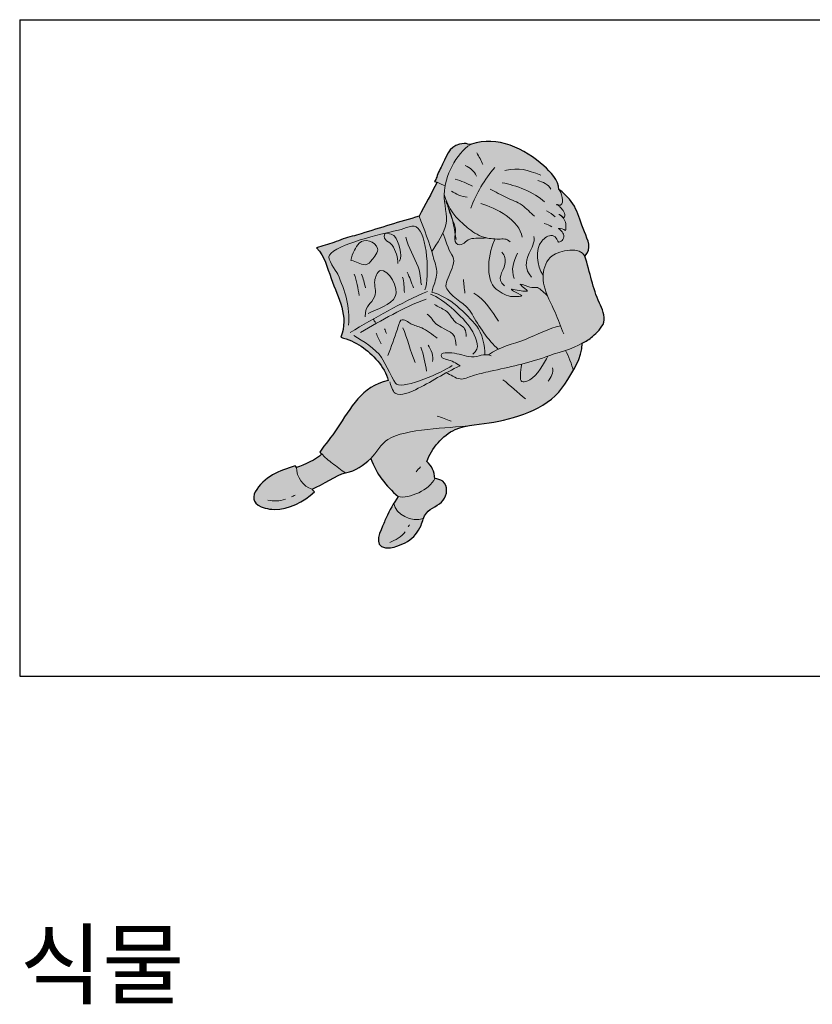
# Model space of a CAD drawing. Header units: millimetres. Extents: x 488786 to 747986, y 25193 to 95000.
# Tile 113 of 127: x 575900 to 578073, y 89301 to 92000. Entities that reach past the tile are written whole.
import ezdxf

# ---------------------------------------------------------------- set-up
doc = ezdxf.new("R2010")
doc.units = ezdxf.units.MM
for name, color, linetype in [('10. ETC', 251, 'Continuous'), ('13. TXT2', 43, 'Continuous'), ('25. 255', 255, 'Continuous'), ('6. FUR1', 181, 'Continuous')]:
    doc.layers.add(name, color=color, linetype=linetype)
doc.layers.add('7. FUR2', color=241, linetype='Continuous', lineweight=5)
doc.styles.add('YUHIHA_TEXT', font='Pretendard-Regular.ttf')

# ---------------------------------------------------------------- blocks, each defined once
blk = doc.blocks.new('YUHIHA_Accessory_Person_Seated_C_Plan')
at = {"layer": '25. 255'}
blk.add_hatch(color=256, dxfattribs=at).paths.add_polyline_path([(41056, 11822.5), (41056.2, 11823), (41056.4, 11823.6), (41056.5, 11824.2), (41056.7, 11824.8), (41057, 11825.4), (41057.2, 11826.1), (41057.4, 11826.7), (41057.7, 11827.3), (41058.3, 11828.5), (41058.9, 11829.8), (41059.5, 11831), (41060.3, 11832.3), (41061, 11833.6), (41061.8, 11834.8), (41062.6, 11836.1), (41063.5, 11837.4), (41065.3, 11839.9), (41067.2, 11842.4), (41069.1, 11844.9), (41071.1, 11847.3), (41073.1, 11849.6), (41075.1, 11851.8), (41079, 11855.9), (41082.6, 11859.5), (41083.4, 11859.2), (41085.7, 11858.2), (41099.6, 11872), (41102.9, 11875.6), (41104.5, 11877.4), (41106.1, 11879.2), (41107.6, 11881.2), (41109.1, 11883.1), (41110.6, 11885.2), (41112, 11887.3), (41113.2, 11889.1), (41114.4, 11891.1), (41115.5, 11893.1), (41116.7, 11895.3), (41117.8, 11897.5), (41118.8, 11899.8), (41119.8, 11902.1), (41120.7, 11904.5), (41121.6, 11906.9), (41122.4, 11909.4), (41122.7, 11910.6), (41123.1, 11911.8), (41123.4, 11913), (41123.6, 11914.2), (41123.9, 11915.4), (41124.1, 11916.6), (41124.3, 11917.8), (41124.5, 11919), (41124.6, 11920.1), (41124.7, 11921.3), (41124.8, 11922.4), (41124.8, 11923.5), (41124.8, 11924.1), (41124.8, 11924.6), (41124.7, 11925.1), (41124.7, 11925.7), (41124.7, 11926.2), (41124.6, 11926.7), (41124.6, 11927.2), (41124.5, 11927.8), (41124.4, 11928.3), (41124.3, 11928.8), (41124.2, 11929.2), (41124.1, 11929.7), (41124, 11930.2), (41123.8, 11930.7), (41123.7, 11931.1), (41123.5, 11931.6), (41123.4, 11932), (41123.2, 11932.5), (41123, 11932.9), (41122.8, 11933.3), (41122.6, 11933.7), (41122.3, 11934.1), (41122.1, 11934.5), (41121.8, 11934.9), (41121.7, 11935.1), (41121.5, 11935.3), (41121.4, 11935.4), (41121.3, 11935.6), (41121.1, 11935.8), (41121, 11936), (41120.8, 11936.1), (41120.7, 11936.3), (41120.5, 11936.5), (41120.3, 11936.6), (41120.2, 11936.8), (41120, 11937), (41119.8, 11937.1), (41119.6, 11937.3), (41119.5, 11937.4), (41119.3, 11937.6), (41119.1, 11937.7), (41118.9, 11937.9), (41118.7, 11938), (41118.5, 11938.1), (41118.3, 11938.3), (41118.1, 11938.4), (41117.9, 11938.5), (41117.7, 11938.6), (41117.4, 11938.8), (41117.2, 11938.9), (41117, 11939), (41116.8, 11939.1), (41116.3, 11939.3), (41115.8, 11939.5), (41115.3, 11939.7), (41114.8, 11939.9), (41114.3, 11940), (41113.7, 11940.2), (41113.2, 11940.3), (41112.6, 11940.5), (41112, 11940.6), (41111.4, 11940.6), (41110.8, 11940.7), (41110.1, 11940.8), (41109.5, 11940.8), (41108.8, 11940.9), (41108.1, 11940.9), (41107.4, 11940.9), (41106.7, 11940.9), (41105.9, 11940.8), (41105.1, 11940.8), (41104.4, 11940.7), (41103.6, 11940.7), (41102.7, 11940.6), (41101, 11940.3), (41099.3, 11940), (41097.5, 11939.6), (41095.7, 11939.2), (41094, 11938.8), (41092.2, 11938.2), (41090.5, 11937.7), (41089.6, 11937.4), (41088.8, 11937), (41088, 11936.7), (41087.1, 11936.3), (41086.3, 11936), (41085.4, 11935.6), (41083.5, 11934.6), (41081.5, 11933.5), (41079.6, 11932.4), (41077.7, 11931.2), (41075.8, 11930), (41074, 11928.7), (41072.2, 11927.4), (41070.5, 11926), (41068.8, 11924.6), (41067.1, 11923.1), (41065.5, 11921.5), (41063.8, 11920), (41062.3, 11918.3), (41060.7, 11916.7), (41059.2, 11915), (41057.8, 11913.3), (41056.4, 11911.5), (41055, 11909.7), (41053.6, 11907.9), (41052.3, 11906), (41051, 11904.1), (41049.8, 11902.2), (41048.6, 11900.3), (41047.5, 11898.4), (41046.4, 11896.4), (41045.3, 11894.4), (41044.3, 11892.4), (41043.3, 11890.4), (41042.4, 11888.4), (41041.5, 11886.4), (41040.6, 11884.3), (41039.8, 11882.3), (41041.2, 11881.7), (41042.5, 11881.1), (41043.2, 11880.8), (41043.9, 11880.5), (41044.5, 11880.2), (41045.2, 11879.8), (41044, 11878.5), (41042.8, 11877.2), (41040.5, 11874.3), (41038.1, 11871.3), (41035.8, 11868.1), (41021.8, 11848.4), (41019.5, 11845.3), (41017.3, 11842.4), (41016.2, 11841), (41015.1, 11839.7), (41013.9, 11838.5), (41012.9, 11837.3), (41011.8, 11836.2), (41010.7, 11835.1), (41010.1, 11834.6), (41009.6, 11834.2), (41009.1, 11833.7), (41008.5, 11833.3), (41007.2, 11832.3), (41006, 11831.2), (41004.8, 11830.2), (41003.6, 11829.1), (41002.5, 11828.1), (41001.4, 11827), (41000.4, 11826), (40999.4, 11824.9), (40998.4, 11823.8), (40997.5, 11822.7), (40996.6, 11821.6), (40995.8, 11820.5), (40995, 11819.4), (40994.2, 11818.3), (40993.4, 11817.1), (40992.6, 11816), (40991.9, 11814.8), (40991.2, 11813.6), (40989.8, 11811.2), (40988.5, 11808.6), (40987.2, 11806), (40984.7, 11800.5), (40982.2, 11794.6), (40980.4, 11796.4), (40978.6, 11798.1), (40976.8, 11799.7), (40975, 11801.3), (40973.1, 11802.8), (40971.3, 11804.3), (40969.4, 11805.8), (40967.5, 11807.2), (40965.6, 11808.5), (40963.7, 11809.8), (40961.7, 11811.1), (40959.7, 11812.3), (40957.8, 11813.5), (40955.8, 11814.7), (40951.7, 11816.9), (40947.6, 11818.9), (40943.4, 11820.9), (40939.1, 11822.7), (40934.8, 11824.4), (40930.3, 11826.1), (40925.8, 11827.6), (40921.2, 11829.1), (40916.5, 11830.5), (40917.4, 11840), (40918.2, 11849.8), (40918.4, 11854.6), (40918.6, 11859.5), (40918.6, 11864.3), (40918.6, 11869.1), (40918.4, 11874.1), (40918.3, 11876.5), (40918.2, 11879), (40917.6, 11890.1), (40917.3, 11893.4), (40917.1, 11895), (40916.9, 11896.6), (40916.7, 11898.2), (40916.4, 11899.8), (40916.2, 11900.6), (40916.1, 11901.4), (40915.9, 11902.1), (40915.7, 11902.9), (40915.4, 11903.6), (40915.2, 11904.3), (40915, 11905), (40914.7, 11905.7), (40914.4, 11906.4), (40914.1, 11907), (40914, 11907.3), (40913.8, 11907.7), (40913.7, 11908), (40913.5, 11908.3), (40913.3, 11908.6), (40913.1, 11908.8), (40913, 11909.1), (40912.8, 11909.4), (40912.6, 11909.7), (40912.4, 11909.9), (40912.2, 11910.2), (40912, 11910.4), (40911.8, 11910.7), (40911.6, 11910.9), (40911.3, 11911.1), (40911.1, 11911.4), (40910.9, 11911.6), (40910.6, 11911.8), (40910.4, 11912), (40910.1, 11912.2), (40909.9, 11912.3), (40909.6, 11912.5), (40909.4, 11912.7), (40909.1, 11912.8), (40908.8, 11913), (40908.5, 11913.1), (40908.2, 11913.2), (40908, 11913.3), (40907.6, 11913.5), (40907.3, 11913.5), (40907, 11913.6), (40906.7, 11913.7), (40906.4, 11913.8), (40906, 11913.8), (40905.7, 11913.9), (40905.4, 11913.9), (40905, 11913.9), (40904.6, 11914), (40904.3, 11914), (40903.9, 11914), (40903.5, 11913.9), (40903.1, 11913.9), (40902.7, 11913.9), (40902.3, 11913.8), (40901.9, 11913.7), (40901.5, 11913.7), (40901.1, 11913.6), (40900.6, 11913.5), (40900.2, 11913.4), (40899.7, 11913.2), (40899.3, 11913.1), (40898.8, 11912.9), (40897.9, 11912.6), (40897, 11912.2), (40896, 11911.8), (40895.1, 11911.4), (40894.2, 11910.9), (40893.8, 11910.7), (40893.4, 11910.4), (40892.9, 11910.2), (40892.5, 11909.9), (40892.1, 11909.7), (40891.7, 11909.4), (40889.2, 11907.6), (40888, 11906.7), (40886.8, 11905.7), (40885.7, 11904.7), (40884.5, 11903.7), (40883.4, 11902.7), (40882.3, 11901.6), (40879.4, 11898.4), (40877.9, 11896.8), (40876.5, 11895.1), (40875.1, 11893.4), (40873.8, 11891.7), (40873.2, 11890.8), (40872.6, 11889.9), (40872, 11889), (40871.4, 11888.1), (40870.9, 11887.2), (40870.3, 11886.2), (40869.8, 11885.3), (40869.3, 11884.4), (40868.9, 11883.4), (40868.4, 11882.5), (40868, 11881.5), (40867.6, 11880.5), (40867.2, 11879.6), (40866.8, 11878.6), (40866.4, 11877.6), (40866.1, 11876.6), (40865.8, 11875.6), (40865.5, 11874.6), (40865.2, 11873.6), (40864.9, 11872.6), (40864.7, 11871.5), (40864.4, 11870.5), (40864.2, 11869.5), (40864, 11868.5), (40863.9, 11867.4), (40863.7, 11866.4), (40863.6, 11865.3), (40863.5, 11864.3), (40863.4, 11863.2), (40863.3, 11862.2), (40863.2, 11861.1), (40863.2, 11860.1), (40863.2, 11859), (40863.2, 11857.9), (40863.2, 11856.9), (40863.3, 11855.8), (40863.3, 11854.5), (40863.5, 11853.2), (40864.5, 11845.1), (40864.6, 11843.7), (40864.7, 11842.4), (40864.8, 11841), (40864.8, 11840.3), (40864.8, 11839.7), (40864.8, 11839), (40864.8, 11838.3), (40864.7, 11837.7), (40864.7, 11837), (40864.6, 11836.4), (40864.5, 11835.7), (40864.4, 11835.1), (40864.3, 11834.7), (40864.2, 11834.4), (40864.1, 11833.9), (40863.9, 11833.4), (40863.8, 11832.9), (40863.6, 11832.4), (40863.4, 11831.9), (40863.3, 11831.4), (40862.9, 11830.4), (40862.4, 11829.4), (40862, 11828.4), (40861.5, 11827.5), (40861, 11826.6), (40860.5, 11825.6), (40859.9, 11824.7), (40858.8, 11822.9), (40854.1, 11815.7), (40853, 11813.9), (40852.5, 11813), (40852, 11812), (40851.5, 11811.1), (40851.1, 11810.2), (40850.7, 11809.2), (40850.3, 11808.2), (40850.1, 11807.7), (40849.9, 11807.2), (40849.8, 11806.7), (40849.6, 11806.2), (40849.5, 11805.7), (40849.3, 11805.2), (40849.2, 11804.7), (40849.1, 11804.2), (40849, 11803.7), (40848.9, 11803.2), (40848.8, 11802.7), (40848.8, 11802.2), (40848.7, 11801.7), (40848.7, 11801.2), (40848.6, 11800.7), (40848.6, 11800.2), (40848.6, 11799.6), (40848.6, 11799.1), (40848.6, 11798.6), (40848.6, 11798.1), (40848.6, 11797.5), (40848.6, 11797), (40848.7, 11796.5), (40848.7, 11795.9), (40848.8, 11795.4), (40848.9, 11794.9), (40848.9, 11794.4), (40849, 11793.8), (40849.1, 11793.3), (40849.2, 11792.8), (40849.3, 11792.3), (40849.5, 11791.8), (40849.6, 11791.3), (40849.8, 11790.7), (40849.9, 11790.2), (40850.1, 11789.7), (40850.3, 11789.2), (40850.5, 11788.7), (40850.7, 11788.3), (40850.9, 11787.8), (40851.1, 11787.3), (40851.3, 11786.8), (40851.6, 11786.4), (40851.8, 11785.9), (40852.1, 11785.5), (40852.3, 11785), (40852.6, 11784.6), (40852.9, 11784.2), (40853.2, 11783.7), (40853.5, 11783.3), (40853.8, 11782.9), (40854.2, 11782.5), (40854.5, 11782.2), (40854.9, 11781.8), (40855.2, 11781.4), (40855.6, 11781.1), (40856, 11780.7), (40856.4, 11780.4), (40856.8, 11780.1), (40857.2, 11779.8), (40857.6, 11779.5), (40858.1, 11779.2), (40858.5, 11779), (40859, 11778.7), (40859.4, 11778.5), (40859.9, 11778.3), (40860.4, 11778.1), (40860.9, 11777.9), (40861.4, 11777.7), (40861.9, 11777.5), (40862.5, 11777.4), (40863, 11777.3), (40863.4, 11777.2), (40863.8, 11777.1), (40864.3, 11777), (40864.7, 11777), (40865.1, 11777), (40865.5, 11776.9), (40865.9, 11776.9), (40866.3, 11776.9), (40866.8, 11776.9), (40867.2, 11777), (40867.6, 11777), (40868, 11777), (40868.4, 11777.1), (40868.8, 11777.1), (40869.7, 11777.3), (40870.5, 11777.4), (40871.3, 11777.6), (40876.2, 11778.9), (40877.3, 11777.2), (40878.4, 11775.5), (40879.6, 11773.9), (40880.2, 11773.1), (40880.8, 11772.3), (40881.4, 11771.6), (40882, 11770.8), (40882.7, 11770.1), (40883.3, 11769.4), (40884, 11768.7), (40884.7, 11768.1), (40885.3, 11767.4), (40886, 11766.8), (40886.8, 11766.2), (40887.5, 11765.6), (40888.2, 11765.1), (40889, 11764.5), (40889.8, 11764), (40890.6, 11763.5), (40891.4, 11763), (40892.3, 11762.6), (40893.1, 11762.2), (40894, 11761.8), (40894.9, 11761.4), (40895.8, 11761), (40896.8, 11760.7), (40897.8, 11760.4), (40898.8, 11760.1), (40899.8, 11759.9), (40899.9, 11757.9), (40900.1, 11755.8), (40900.1, 11753.7), (40900.1, 11751.6), (40900.1, 11749.5), (40900.1, 11747.3), (40899.9, 11745.1), (40899.8, 11742.9), (40899.5, 11740.7), (40899.3, 11738.5), (40899, 11736.3), (40898.6, 11734.1), (40898.2, 11731.9), (40897.7, 11729.7), (40897.2, 11727.5), (40896.7, 11725.3), (40896.1, 11723.1), (40895.4, 11720.9), (40894.7, 11718.8), (40894, 11716.7), (40893.2, 11714.6), (40892.3, 11712.5), (40891.4, 11710.5), (40890.5, 11708.5), (40889.5, 11706.6), (40888.5, 11704.7), (40887.4, 11702.8), (40886.2, 11701), (40885, 11699.2), (40884.4, 11698.4), (40883.8, 11697.5), (40883.2, 11696.7), (40882.5, 11695.9), (40881.9, 11695.1), (40881.2, 11694.3), (40879.9, 11692.9), (40878.5, 11691.5), (40877.2, 11690.1), (40875.8, 11688.7), (40874.3, 11687.4), (40872.9, 11686.1), (40869.9, 11683.6), (40866.8, 11681.1), (40863.6, 11678.7), (40860.4, 11676.4), (40837.2, 11661.1), (40830.8, 11656.6), (40824.6, 11652), (40818.2, 11647), (40811.9, 11641.7), (40805.7, 11636.2), (40799.5, 11630.4), (40796.5, 11627.4), (40793.5, 11624.3), (40790.6, 11621.2), (40787.8, 11618), (40785, 11614.8), (40782.3, 11611.5), (40779.7, 11608.1), (40777.2, 11604.7), (40774.8, 11601.3), (40772.5, 11597.8), (40770.3, 11594.2), (40768.2, 11590.6), (40766.2, 11587), (40764.4, 11583.3), (40763.6, 11581.4), (40762.7, 11579.6), (40762, 11577.7), (40761.2, 11575.8), (40760.5, 11573.9), (40759.8, 11572), (40759.2, 11570.1), (40758.6, 11568.1), (40758.1, 11566.2), (40757.6, 11564.3), (40757.2, 11562.3), (40756.7, 11560.3), (40756.4, 11558.4), (40756.1, 11556.4), (40755.8, 11554.4), (40755.6, 11552.4), (40753.7, 11534.3), (40752.8, 11525.2), (40752.6, 11520.7), (40752.4, 11516.2), (40752.4, 11513.9), (40752.5, 11511.7), (40752.6, 11509.5), (40752.7, 11507.2), (40752.9, 11505), (40753.1, 11502.8), (40753.4, 11500.6), (40753.8, 11498.4), (40754.2, 11496.3), (40754.7, 11494.1), (40755, 11493.1), (40755.3, 11492), (40755.6, 11490.9), (40756, 11489.9), (40756.3, 11488.8), (40756.7, 11487.7), (40757.1, 11486.7), (40757.5, 11485.7), (40758, 11484.6), (40758.4, 11483.6), (40758.9, 11482.5), (40759.4, 11481.5), (40758.6, 11480.6), (40757.8, 11479.6), (40757, 11478.6), (40756.3, 11477.6), (40755.6, 11476.6), (40754.9, 11475.6), (40754.2, 11474.5), (40753.6, 11473.4), (40753, 11472.3), (40752.4, 11471.2), (40751.9, 11470.1), (40751.3, 11469), (40750.3, 11466.7), (40749.3, 11464.4), (40746.7, 11457.8), (40745.3, 11454.3), (40744.7, 11452.5), (40744.2, 11450.6), (40743.7, 11448.8), (40743.4, 11447.9), (40743.2, 11447), (40743, 11446), (40742.9, 11445.1), (40742.7, 11444.2), (40742.6, 11443.3), (40742.5, 11442.4), (40742.4, 11441.5), (40742.4, 11440.6), (40742.4, 11440.2), (40742.4, 11439.7), (40742.4, 11439.3), (40742.4, 11438.8), (40742.4, 11438.4), (40742.5, 11438), (40742.5, 11437.5), (40742.6, 11437.1), (40742.6, 11436.7), (40742.7, 11436.2), (40742.8, 11435.7), (40742.9, 11435.3), (40743, 11434.8), (40743.1, 11434.3), (40743.3, 11433.8), (40743.4, 11433.3), (40743.6, 11432.8), (40743.8, 11432.4), (40743.9, 11431.9), (40744.1, 11431.5), (40744.3, 11431), (40744.6, 11430.6), (40744.8, 11430.1), (40745, 11429.7), (40745.2, 11429.2), (40745.5, 11428.8), (40745.7, 11428.4), (40746, 11427.9), (40746.6, 11427.1), (40747.1, 11426.3), (40747.8, 11425.5), (40748.4, 11424.7), (40749, 11423.9), (40749.7, 11423.1), (40750.4, 11422.4), (40751.1, 11421.6), (40751.9, 11420.9), (40753.4, 11419.5), (40754.9, 11418.1), (40766.3, 11408.6), (40769.9, 11405.3), (40773.4, 11401.9), (40776.8, 11398.5), (40783.3, 11391.5), (40809.3, 11361.9), (40812.9, 11358.1), (40816.5, 11354.4), (40816.3, 11353.6), (40816.1, 11352.8), (40815.9, 11352), (40815.7, 11351.3), (40815.6, 11350.6), (40815.5, 11349.8), (40815.4, 11349.1), (40815.3, 11348.4), (40815.2, 11347.8), (40815.2, 11347.1), (40815.2, 11346.4), (40815.2, 11345.8), (40815.2, 11345.1), (40815.3, 11344.5), (40815.3, 11343.9), (40815.4, 11343.3), (40815.5, 11342.7), (40815.7, 11342.1), (40815.8, 11341.5), (40816, 11340.9), (40816.1, 11340.3), (40816.3, 11339.8), (40816.5, 11339.2), (40816.8, 11338.7), (40817, 11338.1), (40817.3, 11337.6), (40817.5, 11337.1), (40817.8, 11336.5), (40818.1, 11336), (40818.4, 11335.5), (40818.8, 11335), (40819.1, 11334.5), (40819.4, 11334), (40819.8, 11333.5), (40820.2, 11333.1), (40820.6, 11332.6), (40821.4, 11331.6), (40822.2, 11330.7), (40823.1, 11329.8), (40824, 11328.9), (40825.9, 11327.1), (40842.1, 11312), (40852.7, 11301.7), (40856, 11298.5), (40859.3, 11295.6), (40861, 11294.2), (40862.7, 11292.8), (40864.5, 11291.5), (40866.2, 11290.2), (40868.1, 11288.9), (40870, 11287.7), (40871.9, 11286.6), (40874, 11285.5), (40876.1, 11284.4), (40878.3, 11283.4), (40880.6, 11282.5), (40883, 11281.5), (40885.5, 11280.7), (40888.2, 11279.8), (40891, 11279.1), (40893.9, 11278.3), (40897, 11277.6), (40900.2, 11277), (40900.2, 11277), (40900.5, 11276.4), (40900.8, 11275.7), (40901.1, 11275.1), (40901.5, 11274.5), (40901.9, 11273.9), (40902.2, 11273.4), (40902.7, 11272.8), (40903.1, 11272.2), (40903.5, 11271.7), (40903.9, 11271.1), (40904.4, 11270.6), (40904.9, 11270.1), (40905.4, 11269.6), (40905.9, 11269.1), (40906.4, 11268.6), (40906.9, 11268.1), (40907.4, 11267.6), (40908, 11267.2), (40908.5, 11266.7), (40909.1, 11266.3), (40909.7, 11265.9), (40910.3, 11265.4), (40911.5, 11264.6), (40912.7, 11263.8), (40914, 11263.1), (40915.3, 11262.3), (40916.6, 11261.6), (40917.9, 11261), (40919.3, 11260.3), (40920.6, 11259.7), (40922, 11259.1), (40924.8, 11258), (40927.6, 11257), (40930.3, 11256.1), (40938.1, 11253.6), (40941.9, 11252.6), (40945.6, 11251.6), (40949.5, 11250.7), (40953.3, 11249.8), (40957.2, 11249.1), (40961.2, 11248.4), (40965.1, 11247.9), (40969.1, 11247.4), (40973.1, 11247), (40977.1, 11246.7), (40981.1, 11246.6), (40985.1, 11246.5), (40989.1, 11246.6), (40993.1, 11246.7), (40997.1, 11247), (41001.1, 11247.4), (41005, 11248), (41008.9, 11248.6), (41010.8, 11249), (41012.8, 11249.4), (41014.7, 11249.9), (41016.6, 11250.3), (41018.5, 11250.9), (41020.4, 11251.4), (41022.2, 11252), (41024.1, 11252.6), (41025.9, 11253.3), (41027.8, 11254), (41029.6, 11254.7), (41031.4, 11255.5), (41033.2, 11256.3), (41034.9, 11257.1), (41036.7, 11258), (41038.4, 11258.9), (41040.1, 11259.9), (41041.8, 11260.9), (41043.4, 11261.9), (41045.1, 11263), (41046.7, 11264.1), (41048.3, 11265.3), (41049.9, 11266.5), (41051.4, 11267.7), (41052.9, 11269), (41054.4, 11270.4), (41055.9, 11271.7), (41057.4, 11273.2), (41057.5, 11273.3), (41057.6, 11273.4), (41057.8, 11273.5), (41057.9, 11273.6), (41058, 11273.7), (41058.2, 11273.8), (41058.3, 11273.9), (41058.5, 11274), (41058.6, 11274.1), (41058.8, 11274.2), (41059, 11274.3), (41059.1, 11274.4), (41059.3, 11274.4), (41059.5, 11274.5), (41059.6, 11274.6), (41059.8, 11274.6), (41060, 11274.7), (41060.1, 11274.8), (41060.5, 11274.9), (41060.8, 11275), (41061.2, 11275.1), (41061.6, 11275.2), (41061.9, 11275.2), (41065, 11275.8), (41065.7, 11276), (41066.1, 11276), (41066.5, 11276.1), (41066.8, 11276.2), (41067.2, 11276.4), (41067.3, 11276.4), (41067.5, 11276.5), (41067.7, 11276.6), (41067.9, 11276.6), (41068, 11276.7), (41068.2, 11276.8), (41068.4, 11276.9), (41068.5, 11276.9), (41069.4, 11277.4), (41070.2, 11278), (41071.1, 11278.5), (41071.8, 11279), (41072.6, 11279.5), (41073.3, 11280), (41074, 11280.6), (41074.7, 11281.1), (41075.3, 11281.7), (41076, 11282.2), (41076.5, 11282.8), (41077.1, 11283.4), (41077.7, 11283.9), (41078.2, 11284.5), (41078.7, 11285.1), (41079.1, 11285.7), (41079.6, 11286.3), (41080, 11286.9), (41080.4, 11287.5), (41080.8, 11288.1), (41081.2, 11288.8), (41081.5, 11289.4), (41081.8, 11290), (41082.1, 11290.7), (41082.4, 11291.3), (41082.7, 11292), (41083, 11292.7), (41083.2, 11293.3), (41083.4, 11294), (41083.6, 11294.7), (41083.8, 11295.4), (41084, 11296.1), (41084.1, 11296.8), (41084.3, 11297.5), (41084.4, 11298.2), (41084.5, 11298.9), (41084.7, 11300.4), (41084.9, 11301.9), (41085, 11303.4), (41085.1, 11305), (41085.1, 11306.6), (41085.2, 11308.2), (41084.8, 11323.3), (41084.8, 11324.7), (41085.1, 11333.3), (41085.1, 11336.1), (41085.1, 11337.5), (41085.1, 11339), (41085, 11340.4), (41084.9, 11341.1), (41084.8, 11341.8), (41084.7, 11342.5), (41084.6, 11343.1), (41084.5, 11343.8), (41084.4, 11344.5), (41084.3, 11344.7), (41084.3, 11345), (41084.3, 11345.2), (41084.2, 11345.5), (41084.2, 11345.7), (41084.2, 11346), (41084.2, 11346.4), (41084.1, 11346.9), (41084.2, 11347.4), (41084.3, 11350.4), (41084.3, 11351.4), (41084.3, 11351.9), (41084.3, 11352.4), (41082.3, 11352.1), (41080.3, 11351.8), (41082.4, 11413.2), (41153.3, 11478.8), (41156.1, 11481.4), (41170.1, 11493.6), (41172.9, 11496.1), (41175.6, 11498.7), (41177, 11500.1), (41178.3, 11501.6), (41183.5, 11507.5), (41184.8, 11508.9), (41185.5, 11509.6), (41186.2, 11510.3), (41188.8, 11512.8), (41202.4, 11525.1), (41205, 11527.6), (41207.6, 11530.2), (41205.9, 11530.9), (41204.2, 11531.6), (41202.6, 11532.4), (41201, 11533.1), (41199.5, 11534), (41198, 11534.8), (41196.5, 11535.7), (41195.1, 11536.6), (41193.7, 11537.6), (41192.3, 11538.5), (41191, 11539.5), (41189.7, 11540.5), (41188.4, 11541.6), (41187.1, 11542.6), (41184.6, 11544.8), (41182.1, 11547), (41179.7, 11549.3), (41165.1, 11564.1), (41160.5, 11568.4), (41142.2, 11585.1), (41137.9, 11589.3), (41133.6, 11593.6), (41131.6, 11595.7), (41129.6, 11597.9), (41127.7, 11600.2), (41125.9, 11602.5), (41124.1, 11604.8), (41122.4, 11607.2), (41121.6, 11608.4), (41120.8, 11609.6), (41120.1, 11610.9), (41119.3, 11612.1), (41118.6, 11613.4), (41117.9, 11614.7), (41117.2, 11616), (41116.6, 11617.4), (41115.9, 11618.7), (41115.3, 11620.1), (41114.8, 11621.5), (41114.2, 11622.9), (41113.7, 11624.4), (41113.2, 11625.8), (41112.8, 11627.3), (41112.4, 11628.8), (41112, 11630.3), (41111.6, 11631.9), (41111.3, 11633.5), (41111, 11635.1), (41110.7, 11636.7), (41110.5, 11638.4), (41110.3, 11640.1), (41110.1, 11641.8), (41107.9, 11641.3), (41105.7, 11640.9), (41103.4, 11640.5), (41101.2, 11640.2), (41099, 11639.9), (41096.7, 11639.7), (41094.5, 11639.6), (41092.3, 11639.4), (41090.1, 11639.4), (41087.8, 11639.4), (41085.6, 11639.4), (41083.4, 11639.5), (41081.2, 11639.6), (41079, 11639.8), (41076.8, 11640), (41074.6, 11640.3), (41072.5, 11640.6), (41070.3, 11640.9), (41068.1, 11641.3), (41065.9, 11641.8), (41063.8, 11642.3), (41061.6, 11642.8), (41059.4, 11643.4), (41057.3, 11644), (41055.2, 11644.6), (41053, 11645.3), (41048.8, 11646.8), (41044.5, 11648.4), (41040.4, 11650.2), (41036.5, 11652), (41034.6, 11653), (41032.6, 11654), (41030.6, 11655.1), (41028.7, 11656.2), (41026.7, 11657.4), (41024.8, 11658.6), (41022.9, 11659.9), (41021.1, 11661.3), (41020.2, 11662), (41019.4, 11662.7), (41018.5, 11663.4), (41017.7, 11664.2), (41016.9, 11664.9), (41016.1, 11665.7), (41015.3, 11666.5), (41014.6, 11667.2), (41013.9, 11668.1), (41013.2, 11668.9), (41012.5, 11669.7), (41011.9, 11670.6), (41013.5, 11671.9), (41015, 11673.2), (41016.5, 11674.5), (41017.9, 11675.8), (41019.3, 11677.2), (41020.7, 11678.6), (41022, 11679.9), (41023.2, 11681.3), (41024.4, 11682.7), (41025.6, 11684.2), (41026.7, 11685.6), (41027.8, 11687), (41028.9, 11688.5), (41029.9, 11690), (41030.9, 11691.5), (41031.8, 11692.9), (41032.7, 11694.5), (41033.6, 11696), (41034.4, 11697.5), (41035.2, 11699), (41036, 11700.6), (41036.7, 11702.2), (41037.4, 11703.7), (41038.1, 11705.3), (41039.4, 11708.5), (41040.5, 11711.8), (41041.6, 11715.1), (41042.5, 11718.4), (41043.4, 11721.7), (41044.2, 11725.1), (41045, 11728.6), (41045.7, 11732), (41046.8, 11739.1), (41052.4, 11781.6), (41053.4, 11787.3), (41058, 11810.1), (41059, 11815.7), (41059.9, 11821.5), (41059.8, 11821.5), (41059.5, 11821.5), (41056.3, 11822.4), (41056.1, 11822.4)], flags=0)
at = {"layer": '6. FUR1'}
blk.add_open_spline([(41056, 11822.5), (41056.6, 11822.3), (41059.2, 11821.6), (41059.9, 11821.5), (41057.9, 11806.2), (41053.5, 11791.2), (41051.5, 11775.9), (41046.1, 11735.4), (41046.2, 11698.1), (41011.9, 11670.6), (41018.4, 11661.4), (41030.3, 11654.7), (41040.4, 11650.2), (41062.6, 11640.4), (41086.2, 11636.4), (41110.1, 11641.8), (41113.1, 11604.8), (41140.9, 11587.8), (41165.1, 11564.1), (41178.8, 11550.6), (41189.2, 11537.4), (41207.6, 11530.2), (41200.9, 11523.2), (41193.1, 11517.1), (41186.2, 11510.3), (41182.4, 11506.7), (41179.3, 11502.4), (41175.6, 11498.7), (41168.5, 11491.7), (41160.5, 11485.7), (41153.3, 11478.8), (41129.9, 11456.7), (41106.4, 11434.7), (41082.4, 11413.2), (41081.4, 11392.8), (41080.6, 11372.1), (41080.3, 11351.8), (41081.6, 11352), (41082.9, 11352.3), (41084.3, 11352.4), (41084.4, 11349.8), (41083.8, 11347.1), (41084.4, 11344.5), (41085.9, 11337.3), (41084.7, 11329.2), (41084.9, 11321.9), (41085.3, 11302.4), (41087.5, 11287.5), (41068.5, 11276.9), (41065.1, 11275.1), (41060.1, 11275.9), (41057.4, 11273.2), (41026.8, 11242.4), (40977.5, 11241.9), (40938.1, 11253.6), (40925, 11257.5), (40906.4, 11263.3), (40900.2, 11277), (40865, 11283.5), (40857.5, 11298.3), (40834, 11319.8), (40823, 11329.9), (40811.1, 11337.5), (40816.5, 11354.4), (40796.6, 11374.5), (40782.9, 11395), (40762.6, 11411.8), (40754.8, 11418.2), (40744.6, 11425.5), (40742.7, 11436.2), (40741.1, 11445.3), (40746, 11456.2), (40749.3, 11464.4), (40751.8, 11470.6), (40754.9, 11476.6), (40759.4, 11481.5), (40748.2, 11503.4), (40753.3, 11528.4), (40755.6, 11552.4), (40759.7, 11595.1), (40797.7, 11632.5), (40830.8, 11656.6), (40847.4, 11668.6), (40867.5, 11678.8), (40881.2, 11694.3), (40895.7, 11710.8), (40901.8, 11738.5), (40899.8, 11759.9), (40888.8, 11762.4), (40882, 11769.6), (40876.2, 11778.9), (40871.9, 11777.8), (40867.5, 11776.3), (40863, 11777.3), (40851.3, 11779.8), (40847, 11793.8), (40849.1, 11804.2), (40851.4, 11815.3), (40861.5, 11823.3), (40864.2, 11834.4), (40865.9, 11841.2), (40863.6, 11848.9), (40863.3, 11855.8), (40862.7, 11867.1), (40865.5, 11878.4), (40871.4, 11888.1), (40874.4, 11893), (40878.4, 11897.5), (40882.3, 11901.6), (40885.1, 11904.5), (40888.4, 11907), (40891.7, 11909.4), (40893.9, 11910.9), (40896.3, 11912.1), (40898.8, 11912.9), (40918.8, 11919.8), (40917.3, 11890.5), (40918.2, 11879), (40918.5, 11875.7), (40918.4, 11872.4), (40918.6, 11869.1), (40919, 11856.5), (40917.8, 11843.1), (40916.5, 11830.5), (40941.8, 11823.2), (40963.2, 11813.5), (40982.2, 11794.6), (40989.1, 11811), (40994.3, 11822.2), (41008.5, 11833.3), (41019.9, 11842.1), (41032.6, 11866.4), (41045.2, 11879.8), (41043.5, 11880.8), (41041.6, 11881.5), (41039.8, 11882.3), (41048.2, 11904.1), (41064.1, 11925.4), (41085.4, 11935.6), (41089.9, 11937.7), (41094.5, 11939.1), (41099.3, 11940), (41137.8, 11947.5), (41124.5, 11906.2), (41112, 11887.3), (41104.5, 11875.8), (41095.2, 11867.8), (41085.7, 11858.2), (41084.7, 11858.6), (41083.6, 11859), (41082.6, 11859.5), (41073.7, 11850.9), (41059.2, 11834.9), (41056, 11822.5)], degree=3, knots=[0, 0, 0, 0, 1, 1, 1, 2, 2, 2, 3, 3, 3, 4, 4, 4, 5, 5, 5, 6, 6, 6, 7, 7, 7, 8, 8, 8, 9, 9, 9, 10, 10, 10, 11, 11, 11, 12, 12, 12, 13, 13, 13, 14, 14, 14, 15, 15, 15, 16, 16, 16, 17, 17, 17, 18, 18, 18, 19, 19, 19, 20, 20, 20, 21, 21, 21, 22, 22, 22, 23, 23, 23, 24, 24, 24, 25, 25, 25, 26, 26, 26, 27, 27, 27, 28, 28, 28, 29, 29, 29, 30, 30, 30, 31, 31, 31, 32, 32, 32, 33, 33, 33, 34, 34, 34, 35, 35, 35, 36, 36, 36, 37, 37, 37, 38, 38, 38, 39, 39, 39, 40, 40, 40, 41, 41, 41, 42, 42, 42, 43, 43, 43, 44, 44, 44, 45, 45, 45, 46, 46, 46, 47, 47, 47, 48, 48, 48, 49, 49, 49, 50, 50, 50, 51, 51, 51, 51], dxfattribs=at)
blk.add_open_spline([(41056, 11822.5), (41056.6, 11822.3), (41059.2, 11821.6), (41059.9, 11821.5), (41057.9, 11806.2), (41053.5, 11791.2), (41051.5, 11775.9), (41046.1, 11735.4), (41046.2, 11698.1), (41011.9, 11670.6), (41018.4, 11661.4), (41030.3, 11654.7), (41040.4, 11650.2), (41062.6, 11640.4), (41086.2, 11636.4), (41110.1, 11641.8), (41113.1, 11604.8), (41140.9, 11587.8), (41165.1, 11564.1), (41178.8, 11550.6), (41189.2, 11537.4), (41207.6, 11530.2), (41200.9, 11523.2), (41193.1, 11517.1), (41186.2, 11510.3), (41182.4, 11506.7), (41179.3, 11502.4), (41175.6, 11498.7), (41168.5, 11491.7), (41160.5, 11485.7), (41153.3, 11478.8), (41129.9, 11456.7), (41106.4, 11434.7), (41082.4, 11413.2), (41081.4, 11392.8), (41080.6, 11372.1), (41080.3, 11351.8), (41081.6, 11352), (41082.9, 11352.3), (41084.3, 11352.4), (41084.4, 11349.8), (41083.8, 11347.1), (41084.4, 11344.5), (41085.9, 11337.3), (41084.7, 11329.2), (41084.9, 11321.9), (41085.3, 11302.4), (41087.5, 11287.5), (41068.5, 11276.9), (41065.1, 11275.1), (41060.1, 11275.9), (41057.4, 11273.2), (41026.8, 11242.4), (40977.5, 11241.9), (40938.1, 11253.6), (40925, 11257.5), (40906.4, 11263.3), (40900.2, 11277), (40865, 11283.5), (40857.5, 11298.3), (40834, 11319.8), (40823, 11329.9), (40811.1, 11337.5), (40816.5, 11354.4), (40796.6, 11374.5), (40782.9, 11395), (40762.6, 11411.8), (40754.8, 11418.2), (40744.6, 11425.5), (40742.7, 11436.2), (40741.1, 11445.3), (40746, 11456.2), (40749.3, 11464.4), (40751.8, 11470.6), (40754.9, 11476.6), (40759.4, 11481.5), (40748.2, 11503.4), (40753.3, 11528.4), (40755.6, 11552.4), (40759.7, 11595.1), (40797.7, 11632.5), (40830.8, 11656.6), (40847.4, 11668.6), (40867.5, 11678.8), (40881.2, 11694.3), (40895.7, 11710.8), (40901.8, 11738.5), (40899.8, 11759.9), (40888.8, 11762.4), (40882, 11769.6), (40876.2, 11778.9), (40871.9, 11777.8), (40867.5, 11776.3), (40863, 11777.3), (40851.3, 11779.8), (40847, 11793.8), (40849.1, 11804.2), (40851.4, 11815.3), (40861.5, 11823.3), (40864.2, 11834.4), (40865.9, 11841.2), (40863.6, 11848.9), (40863.3, 11855.8), (40862.7, 11867.1), (40865.5, 11878.4), (40871.4, 11888.1), (40874.4, 11893), (40878.4, 11897.5), (40882.3, 11901.6), (40885.1, 11904.5), (40888.4, 11907), (40891.7, 11909.4), (40893.9, 11910.9), (40896.3, 11912.1), (40898.8, 11912.9), (40918.8, 11919.8), (40917.3, 11890.5), (40918.2, 11879), (40918.5, 11875.7), (40918.4, 11872.4), (40918.6, 11869.1), (40919, 11856.5), (40917.8, 11843.1), (40916.5, 11830.5), (40941.8, 11823.2), (40963.2, 11813.5), (40982.2, 11794.6), (40989.1, 11811), (40994.3, 11822.2), (41008.5, 11833.3), (41019.9, 11842.1), (41032.6, 11866.4), (41045.2, 11879.8), (41043.5, 11880.8), (41041.6, 11881.5), (41039.8, 11882.3), (41048.2, 11904.1), (41064.1, 11925.4), (41085.4, 11935.6), (41089.9, 11937.7), (41094.5, 11939.1), (41099.3, 11940), (41137.8, 11947.5), (41124.5, 11906.2), (41112, 11887.3), (41104.5, 11875.8), (41095.2, 11867.8), (41085.7, 11858.2), (41084.7, 11858.6), (41083.6, 11859), (41082.6, 11859.5), (41073.7, 11850.9), (41059.2, 11834.9), (41056, 11822.5)], degree=3, knots=[0, 0, 0, 0, 1, 1, 1, 2, 2, 2, 3, 3, 3, 4, 4, 4, 5, 5, 5, 6, 6, 6, 7, 7, 7, 8, 8, 8, 9, 9, 9, 10, 10, 10, 11, 11, 11, 12, 12, 12, 13, 13, 13, 14, 14, 14, 15, 15, 15, 16, 16, 16, 17, 17, 17, 18, 18, 18, 19, 19, 19, 20, 20, 20, 21, 21, 21, 22, 22, 22, 23, 23, 23, 24, 24, 24, 25, 25, 25, 26, 26, 26, 27, 27, 27, 28, 28, 28, 29, 29, 29, 30, 30, 30, 31, 31, 31, 32, 32, 32, 33, 33, 33, 34, 34, 34, 35, 35, 35, 36, 36, 36, 37, 37, 37, 38, 38, 38, 39, 39, 39, 40, 40, 40, 41, 41, 41, 42, 42, 42, 43, 43, 43, 44, 44, 44, 45, 45, 45, 46, 46, 46, 47, 47, 47, 48, 48, 48, 49, 49, 49, 50, 50, 50, 51, 51, 51, 51], dxfattribs=at)
at = {"layer": '7. FUR2'}
for points in [[(41076.2, 11913.1), (41083.7, 11920.6), (41091.3, 11923.8), (41101, 11926.8)], [(40896.4, 11902.2), (40890.5, 11895.3), (40882.9, 11885.3), (40881.4, 11875.9)], [(41069.2, 11905.5), (41067.9, 11903.8), (41066.6, 11902.1), (41065.3, 11900.3)], [(41045.2, 11879.8), (41059.2, 11882.6), (41076.5, 11873.1), (41082.6, 11859.5)], [(40880.8, 11866.7), (40880.3, 11864.6), (40880.4, 11864.9), (40880.1, 11862.9)], [(40864.6, 11843.9), (40879.1, 11858.7), (40907.2, 11857.7), (40917.7, 11843.2)], [(40916.5, 11830.5), (40898.9, 11826.6), (40875.4, 11798), (40876.2, 11778.9)], [(40908, 11782.3), (40907.2, 11778.8), (40906, 11775.4), (40904.8, 11771.9)], [(40893.1, 11685.1), (40901, 11685.8), (40908.8, 11686.6), (40916.7, 11687.5)], [(40963.2, 11630.4), (40970.4, 11620.6), (40978.9, 11608.2), (40988.1, 11600.1)], [(40985.8, 11625.8), (41000.4, 11613.9), (41014.2, 11595), (41027.7, 11585)], [(41100.2, 11628.3), (41074.6, 11589.7), (41048, 11550.5), (41017.7, 11515.3)], [(40961.7, 11612.4), (40962.1, 11604.1), (40972.2, 11596.3), (40979, 11592.1)], [(41085, 11621), (41062.8, 11588.6), (41041.8, 11555.4), (41014, 11527.4)], [(41047.6, 11622.9), (41052.2, 11618.7), (41057.7, 11615.6), (41062.1, 11611.2)], [(40801.7, 11600.9), (40817.2, 11597.6), (40832.2, 11592.3), (40847.8, 11589.4)], [(41047.3, 11604.3), (41049.2, 11602.3), (41050.9, 11600.6), (41053.1, 11599)], [(41070.5, 11596.1), (41072.5, 11595), (41074.6, 11593.9), (41076.6, 11592.8)], [(41112.8, 11568.7), (41119.7, 11560), (41126.5, 11548.9), (41135.2, 11541.8)], [(40781.4, 11559.5), (40780.7, 11553.1), (40778.9, 11542.4), (40784.6, 11537.5)], [(41109.3, 11553.4), (41113.9, 11547.4), (41119.1, 11541.8), (41124.5, 11536.5)], [(41050, 11532.8), (41054.1, 11525.9), (41058, 11517.9), (41063.6, 11512)], [(40753, 11526.9), (40758.2, 11520), (40770.9, 11508.3), (40778.2, 11503.6)], [(41040.3, 11519.7), (41046.9, 11513.7), (41053.2, 11507.4), (41060.2, 11501.8)], [(40894.7, 11508.5), (40912, 11497.8), (40929.2, 11487.4), (40949.7, 11485.1)], [(40962.6, 11491.4), (40966.9, 11485.3), (40970.7, 11479.3), (40974.2, 11472.8)], [(40902, 11436.2), (40913.6, 11425.4), (40914.8, 11412.3), (40914.9, 11397.2)], [(41013.1, 11420.5), (41025, 11403.2), (41037.6, 11386.2), (41054.1, 11373)], [(41002.5, 11351.7), (40978, 11347.6), (40934.9, 11348.2), (40919.6, 11371.3)], [(41013.7, 11365.5), (41015.9, 11340), (41014.4, 11315), (41007.6, 11290.2)], [(41026.6, 11352.2), (41034.9, 11354.8), (41044.7, 11355.9), (41053.3, 11354.2)], [(41066.2, 11351.1), (41068.2, 11351.1), (41078.2, 11351.7), (41080.3, 11351.8)], [(40883.9, 11335.6), (40888.6, 11334.8), (40892.6, 11335.1), (40897.3, 11336.2)], [(41026.5, 11332.8), (41036.5, 11332.8), (41046.4, 11332.5), (41056.3, 11334.8)], [(40886.3, 11319), (40892, 11316.8), (40897, 11316.2), (40903.1, 11316.4)], [(41027.8, 11315.3), (41035.5, 11310), (41042, 11307.1), (41051.5, 11308)], [(40986.4, 11306.8), (40966, 11301), (40932.7, 11298), (40912.3, 11304.7)], [(41026.8, 11294.4), (41032, 11289.4), (41037.7, 11285.5), (41043.8, 11281.7)], [(40911.8, 11282), (40918.8, 11276.6), (40928.5, 11277.6), (40936.8, 11278.8)], [(40991.1, 11287.4), (40971.9, 11272.8), (40960.3, 11270.8), (40936.2, 11269.1)]]:
    blk.add_open_spline(points, degree=3, dxfattribs=at)
for points, knots in [([(41008.5, 11833.3), (41015.8, 11832.3), (41026.9, 11829.9), (41034.2, 11828.7), (41039.7, 11827.8), (41051, 11824.4), (41056, 11822.5)], [0, 0, 0, 0, 1, 1, 1, 2, 2, 2, 2]), ([(40982.2, 11794.6), (40978.4, 11783.1), (40977.5, 11766.2), (40971, 11755.6), (40953.3, 11727.2), (40891.7, 11697.1), (40863.8, 11678.9)], [0, 0, 0, 0, 1, 1, 1, 2, 2, 2, 2]), ([(41008.6, 11671.6), (41005.4, 11674.5), (40997.6, 11683.5), (40992.8, 11683.9), (40982.1, 11684.8), (40972.1, 11672), (40966.3, 11664.8), (40949.5, 11643.9), (40936.3, 11619.9), (40918.8, 11599.5), (40926.7, 11597.5), (40934.3, 11598.2), (40942.2, 11599.3), (40944.7, 11599.6), (40949.9, 11601.4), (40952.1, 11599.2), (40957.6, 11593.3), (40943.9, 11588), (40939.5, 11586.4), (40929.4, 11582.5), (40918.8, 11582.5), (40908.7, 11578.3), (40897.6, 11573.7), (40894.1, 11563.9), (40881.3, 11563.3)], [0, 0, 0, 0, 1, 1, 1, 2, 2, 2, 3, 3, 3, 4, 4, 4, 5, 5, 5, 6, 6, 6, 7, 7, 7, 8, 8, 8, 8]), ([(41092.4, 11630), (41075.8, 11632.2), (41052, 11633.4), (41037.5, 11642.4), (41030.5, 11646.8), (40999.6, 11670.2), (40997.1, 11670.3), (40981.5, 11670.9), (40939.7, 11621), (40930.5, 11604.7)], [0, 0, 0, 0, 1, 1, 1, 2, 2, 2, 3, 3, 3, 3]), ([(41030, 11634.9), (41030.8, 11620.1), (41032.7, 11605.2), (41034.3, 11590.5), (41034.6, 11588.1), (41037.5, 11577.7), (41035.7, 11575), (41032.9, 11570.7), (41022.8, 11572.9), (41018.9, 11573.2), (41012.6, 11573.6), (41006.6, 11572), (41000.3, 11571.7), (40991.8, 11571.2), (40979.8, 11573.7), (40971.2, 11575.5)], [0, 0, 0, 0, 1, 1, 1, 2, 2, 2, 3, 3, 3, 4, 4, 4, 5, 5, 5, 5]), ([(40759.4, 11481.5), (40767.3, 11495.6), (40790.9, 11514.6), (40801.9, 11526.3), (40823.2, 11548.8), (40847.5, 11566.5), (40871.4, 11585.9), (40879.2, 11592.2), (40886.9, 11598.2), (40894, 11605.1), (40899, 11609.8), (40903.1, 11615.9), (40909.7, 11618.2), (40916.6, 11620.8), (40927, 11618.5), (40933.7, 11618.8)], [0, 0, 0, 0, 1, 1, 1, 2, 2, 2, 3, 3, 3, 4, 4, 4, 5, 5, 5, 5]), ([(41107.7, 11618.8), (41117.4, 11591.9), (41137, 11571.4), (41158.6, 11553.3), (41163.9, 11548.8), (41184.9, 11539.6), (41184, 11531.7), (41181.6, 11511.4), (41123.5, 11464.2), (41104.4, 11449.5), (41098.6, 11445.1), (41086.9, 11429.8), (41079.1, 11430.4), (41057.6, 11432.2), (41024.6, 11493.2), (41022.4, 11514.6)], [0, 0, 0, 0, 1, 1, 1, 2, 2, 2, 3, 3, 3, 4, 4, 4, 5, 5, 5, 5]), ([(41089.5, 11595.3), (41098.4, 11575.5), (41088.9, 11574.8), (41090.1, 11559), (41090.7, 11551.1), (41098.6, 11544), (41101, 11536.4), (41102.2, 11532.5), (41104.2, 11521.6), (41100.2, 11518.4), (41089.1, 11509.2), (41060.4, 11531.7), (41060.2, 11544), (41059.9, 11562.2), (41078.5, 11574.7), (41087.5, 11588.7)], [0, 0, 0, 0, 1, 1, 1, 2, 2, 2, 3, 3, 3, 4, 4, 4, 5, 5, 5, 5]), ([(40831.6, 11553.9), (40830.6, 11556.7), (40824.3, 11576.6), (40820.8, 11578.1), (40816.1, 11580.2), (40810.9, 11573.5), (40808.7, 11570.4), (40801.5, 11560.1), (40799.9, 11536.2), (40799.4, 11523.7)], [0, 0, 0, 0, 1, 1, 1, 2, 2, 2, 3, 3, 3, 3]), ([(40885.8, 11563.9), (40876.4, 11545), (40857.5, 11530.9), (40843.5, 11515.6), (40831.2, 11502), (40817.1, 11483.1), (40802.8, 11471.5)], [0, 0, 0, 0, 1, 1, 1, 2, 2, 2, 2]), ([(40890.8, 11565.9), (40895.8, 11553.8), (40911, 11536), (40922.5, 11530.7), (40946.1, 11519.7), (40984.2, 11507.2), (41010.8, 11513.2), (41011, 11513.2), (41012.5, 11505.7), (41013, 11500.7), (41013.8, 11492.5), (41015.6, 11484.1), (41020.1, 11477.1), (41024, 11471.1), (41029.6, 11466.3), (41034.2, 11461), (41047.8, 11445.2), (41066.9, 11427), (41082.4, 11413.2)], [0, 0, 0, 0, 1, 1, 1, 2, 2, 2, 3, 3, 3, 4, 4, 4, 5, 5, 5, 6, 6, 6, 6]), ([(40908.8, 11573.7), (40900.8, 11559.3), (40913.5, 11550.3), (40924.2, 11541.8), (40940.1, 11529.2), (40990.7, 11514.2), (41011.3, 11517.2)], [0, 0, 0, 0, 1, 1, 1, 2, 2, 2, 2]), ([(40938.5, 11572.9), (40951.5, 11550.3), (40958.1, 11560.7), (40980.9, 11556.2), (40988.3, 11554.7), (40994.5, 11549), (41002.1, 11548.2)], [0, 0, 0, 0, 1, 1, 1, 2, 2, 2, 2]), ([(40875.7, 11548.7), (40895.4, 11543.8), (40921.3, 11528), (40937.7, 11516.7), (40956.1, 11503.9), (40971.5, 11509.2), (40991.8, 11498.3), (41003.2, 11492.1), (40991, 11453.9), (41008.4, 11445.6), (41017.8, 11441.2), (41027.8, 11426.5), (41036.4, 11421)], [0, 0, 0, 0, 1, 1, 1, 2, 2, 2, 3, 3, 3, 4, 4, 4, 4]), ([(40930.7, 11552.9), (40932.7, 11549.2), (40934.6, 11545.3), (40938.2, 11542.9), (40943.9, 11539.2), (40950.7, 11541.5), (40956.8, 11539.4), (40964.4, 11536.9), (40970, 11531.4), (40978.3, 11530.2), (40985.1, 11529.2), (40991.8, 11530.6), (40998.6, 11528.9)], [0, 0, 0, 0, 1, 1, 1, 2, 2, 2, 3, 3, 3, 4, 4, 4, 4]), ([(41148.4, 11523.7), (41141.7, 11522.8), (41132.6, 11522.9), (41126.1, 11520.5), (41121.5, 11518.8), (41120.2, 11512.3), (41119.3, 11508.2), (41118.5, 11504.5), (41115.7, 11492.1), (41119.2, 11488.6), (41127.7, 11479.9), (41145.9, 11482.3), (41149.5, 11493.7), (41150.9, 11498.1), (41151.4, 11502.6), (41151.4, 11507.2), (41151.4, 11513), (41150.9, 11518.7), (41149.4, 11524.3)], [0, 0, 0, 0, 1, 1, 1, 2, 2, 2, 3, 3, 3, 4, 4, 4, 5, 5, 5, 6, 6, 6, 6]), ([(41031.1, 11510), (41036.6, 11502.6), (41041.6, 11492.7), (41048.3, 11486.5), (41060.5, 11475), (41076, 11465.4), (41086.8, 11452.5)], [0, 0, 0, 0, 1, 1, 1, 2, 2, 2, 2]), ([(41079.5, 11495.9), (41083.8, 11487.8), (41092.1, 11478.1), (41100.4, 11473.6), (41106.9, 11470.1), (41117.9, 11473.8), (41119.2, 11462.5), (41119.6, 11459), (41106.4, 11457.5), (41103.4, 11459), (41094.5, 11463.3), (41077.8, 11480.8), (41079.1, 11491.3)], [0, 0, 0, 0, 1, 1, 1, 2, 2, 2, 3, 3, 3, 4, 4, 4, 4]), ([(40792, 11481), (40801.9, 11473.2), (40810.2, 11463.8), (40819.9, 11455.8), (40831.4, 11446.5), (40844.5, 11437.3), (40854, 11425.6), (40857.8, 11420.9), (40861, 11415.9), (40863.3, 11410.2), (40867.6, 11399.9), (40868.6, 11387), (40863.4, 11376.8), (40857.2, 11364.4), (40828.3, 11342.9), (40816.5, 11354.4)], [0, 0, 0, 0, 1, 1, 1, 2, 2, 2, 3, 3, 3, 4, 4, 4, 5, 5, 5, 5]), ([(40957.3, 11392.7), (40958.3, 11414.4), (40944, 11459.2), (40920.5, 11463.8), (40910.5, 11465.7), (40900.8, 11467.1), (40891.1, 11462.8), (40884.2, 11459.8), (40878.9, 11455.8), (40878.9, 11455.7), (40880.3, 11454.8), (40891.5, 11455.2), (40894, 11454.7), (40897.7, 11454), (40898.7, 11453.6), (40898.6, 11453.5), (40897.4, 11452.2), (40882.5, 11449.1), (40879.2, 11447.4), (40879, 11447.4), (40874.5, 11444.8), (40874.5, 11444.8), (40876.2, 11443.1), (40882.9, 11442.6), (40885.2, 11441.7), (40886.3, 11441.3), (40887.3, 11440.9), (40888.4, 11440.5), (40888.7, 11440.4), (40889.8, 11440.3), (40889.5, 11440.1), (40886.4, 11438.6), (40876.8, 11438.1), (40873.6, 11437.5), (40869.4, 11436.9), (40866.4, 11433.6), (40862.4, 11432.9), (40857.3, 11432.1), (40847.9, 11436.4), (40842.8, 11437.1)], [0, 0, 0, 0, 1, 1, 1, 2, 2, 2, 3, 3, 3, 4, 4, 4, 5, 5, 5, 6, 6, 6, 7, 7, 7, 8, 8, 8, 9, 9, 9, 10, 10, 10, 11, 11, 11, 12, 12, 12, 13, 13, 13, 13]), ([(40911, 11453.2), (40928.9, 11448.6), (40922.1, 11435.9), (40925.5, 11421.8), (40927.2, 11414.5), (40931.8, 11409.8), (40938.4, 11406.6)], [0, 0, 0, 0, 1, 1, 1, 2, 2, 2, 2]), ([(41058.3, 11273.9), (41073.4, 11297.5), (41073.6, 11337.6), (41061.5, 11364.2), (41055.8, 11376.8), (41041.3, 11393.2), (41038.3, 11404.7), (41034.2, 11419.7), (41037.9, 11439.9), (41039.4, 11455.1)], [0, 0, 0, 0, 1, 1, 1, 2, 2, 2, 3, 3, 3, 3]), ([(40878.4, 11421.9), (40894.3, 11414.1), (40897.3, 11405.9), (40898.2, 11388.9), (40898.7, 11380.1), (40897, 11369), (40903.5, 11362.1)], [0, 0, 0, 0, 1, 1, 1, 2, 2, 2, 2]), ([(40970.7, 11397.2), (40977.6, 11402.7), (40987.2, 11404.2), (40993.5, 11410.6), (40998.3, 11415.5), (40998.5, 11425.6), (41006.7, 11426.5), (41012.1, 11427), (41014.6, 11422.1), (41016.3, 11417.8), (41018.5, 11412.1), (41019.5, 11406.7), (41023.9, 11402.2), (41031.6, 11394.3), (41043.9, 11385), (41050.4, 11375.1)], [0, 0, 0, 0, 1, 1, 1, 2, 2, 2, 3, 3, 3, 4, 4, 4, 5, 5, 5, 5]), ([(40863, 11410.9), (40877.9, 11402.8), (40893.1, 11379.5), (40888.6, 11362.9), (40886.9, 11356.9), (40883.6, 11349.6), (40877.2, 11347.5), (40870.6, 11345.3), (40865, 11353.4), (40864, 11352.8), (40858.7, 11349.9), (40858, 11341.8), (40862.4, 11337.9), (40864.4, 11336), (40867, 11335), (40869.7, 11334.2), (40870.5, 11334.1), (40871.3, 11333.8), (40872.1, 11333.6), (40872.6, 11333.6), (40874, 11333.8), (40873.6, 11333.4), (40870.4, 11330.3), (40866, 11331), (40862.1, 11331.1), (40861.2, 11331.1), (40864.8, 11323), (40866.3, 11321.2), (40870.9, 11315.4), (40875.8, 11313.7), (40882.7, 11312.6), (40883.6, 11312.5), (40880.8, 11312.8), (40879.9, 11312.9), (40878.3, 11313.1), (40872.9, 11314.9), (40873, 11312.5), (40873.4, 11306.6), (40880.5, 11303.3), (40885.2, 11301.6), (40886.9, 11301), (40888.6, 11300.5), (40890.4, 11300.2), (40891.3, 11300), (40893.9, 11300.4), (40893.2, 11299.9), (40892.1, 11299.2), (40887.3, 11299.3), (40886.7, 11298.4), (40882.7, 11292), (40895, 11278.7), (40900.2, 11277)], [0, 0, 0, 0, 1, 1, 1, 2, 2, 2, 3, 3, 3, 4, 4, 4, 5, 5, 5, 6, 6, 6, 7, 7, 7, 8, 8, 8, 9, 9, 9, 10, 10, 10, 11, 11, 11, 12, 12, 12, 13, 13, 13, 14, 14, 14, 15, 15, 15, 16, 16, 16, 17, 17, 17, 17]), ([(41061.4, 11364.5), (41046.1, 11381.7), (41027.7, 11390.6), (41005.6, 11395.5), (40995.6, 11397.6), (40984.9, 11399.7), (40974.7, 11397.9), (40967, 11396.6), (40959.2, 11393.9), (40952.2, 11390.3), (40946.1, 11387.3), (40940.6, 11383), (40933.6, 11386.3)], [0, 0, 0, 0, 1, 1, 1, 2, 2, 2, 3, 3, 3, 4, 4, 4, 4]), ([(40999.2, 11324.4), (40989.4, 11324.3), (40979.6, 11325.4), (40969.8, 11325.2), (40960.5, 11325.1), (40951.4, 11323.7), (40942.2, 11325.2), (40933.3, 11326.8), (40925.1, 11330.3), (40916.5, 11332.4)], [0, 0, 0, 0, 1, 1, 1, 2, 2, 2, 3, 3, 3, 3])]:
    blk.add_open_spline(points, degree=3, knots=knots, dxfattribs=at)

msp = doc.modelspace()

# ---------------------------------------------------------------- linework, layer by layer
at = {"layer": '10. ETC'}
for p, q in [((575900, 92000), (584900, 92000)), ((575900, 92000), (575900, 90200)), ((575900, 90200), (584900, 90200))]:
    msp.add_line(p, q, dxfattribs=at)

# ---------------------------------------------------------------- block references
at = {"xscale": 1.716, "yscale": 1.716, "zscale": 1.716, "rotation": 154.0365886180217}
msp.add_blockref('YUHIHA_Accessory_Person_Seated_C_Plan', (648951.3, 78206), dxfattribs=at)

# ---------------------------------------------------------------- texts
at = {"layer": '13. TXT2', "color": 7, "insert": (575900, 89500), "char_height": 180, "width": 9000, "attachment_point": 1, "style": 'YUHIHA_TEXT'}
msp.add_mtext('식물', dxfattribs=at)

doc.saveas('drawing.dxf')
